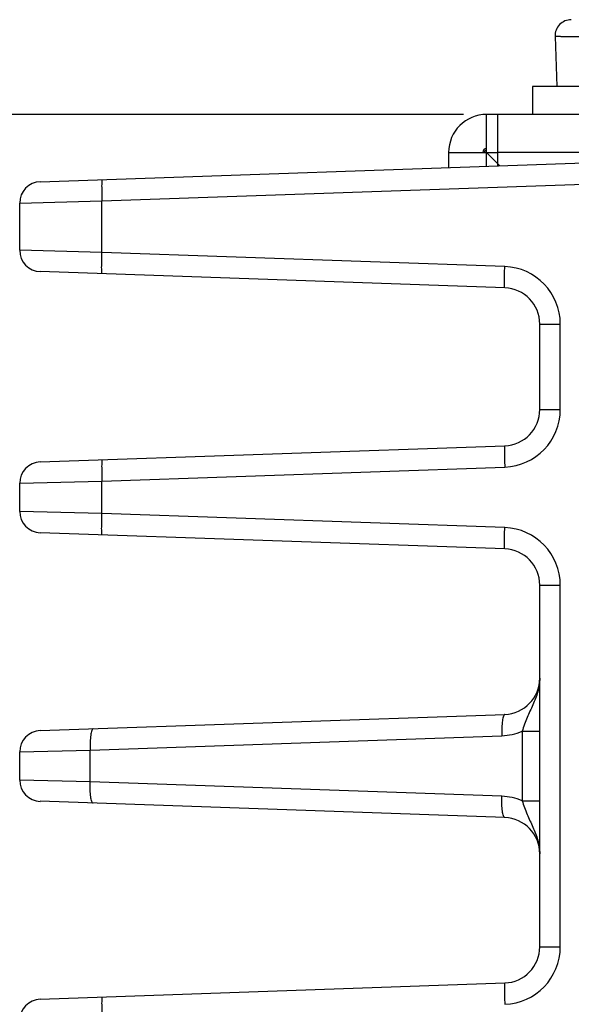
# Model space of a CAD drawing. Header units: inches. Extents: x 0 to 34, y 0 to 22.
# Tile 80 of 145: x 11.3 to 12.4, y 10.8 to 12.7. Entities that reach past the tile are written whole.
import ezdxf

# ---------------------------------------------------------------- set-up
doc = ezdxf.new("R2010")
doc.units = ezdxf.units.IN
doc.header["$LTSCALE"] = 1.87
doc.header["$MEASUREMENT"] = 0
doc.layers.get('0').update_dxf_attribs({"linetype": 'CONTINUOUS'})
doc.layers.add('02___PRT_ALL_AXES', color=7, linetype='CONTINUOUS')
doc.layers.add('DIMENSIONS', color=7, linetype='CONTINUOUS')
doc.styles.get("Standard").update_dxf_attribs({"font": 'txt', "width": 0.8})
doc.dimstyles.new('DIMSTYLE_1', dxfattribs={"dimtxt": 0.125, "dimasz": 0.18, "dimexe": 0.125, "dimexo": 0.0625, "dimgap": 0.0625, "dimtad": 0, "dimtih": 1, "dimtoh": 1, "dimzin": 4, "dimdsep": 46, "dimtxsty": 'STANDARD', "dimblk": '_FILLED', "dimblk1": '_FILLED', "dimblk2": '_FILLED', "dimcen": 0.09, "dimadec": 0, "dimazin": 0, "dimtp": 0.001, "dimtm": 0.001, "dimtfac": 1, "dimtofl": 0, "dimtmove": 0, "dimatfit": 3, "dimldrblk": '_FILLED', "dimfxl": 1, "dimtolj": 1, "dimtzin": 4, "dimarcsym": 0})

# ---------------------------------------------------------------- blocks, each defined once
blk = doc.blocks.new('_FILLED')
at = {"color": 0, "linetype": 'BYBLOCK'}
blk.add_solid([(0, 0), (-1, 0.174), (-1, -0.174)], dxfattribs=at)
blk = doc.blocks.new('*D4')
at = {"layer": 'DIMENSIONS', "color": 2, "linetype": 'CONTINUOUS'}
for p, q in [((12.1689, 12.4784), (10.412, 12.4784)), ((10.537, 12.4784), (10.537, 10.5479)), ((10.537, 8.1799), (10.537, 10.2979)), ((12.3824, 8.1799), (10.412, 8.1799))]:
    blk.add_line(p, q, dxfattribs=at)
at = {"layer": 'DIMENSIONS', "color": 2, "linetype": 'CONTINUOUS', "xscale": 0.18, "yscale": 0.18, "zscale": 0.18}
for p, rotation in [((10.537, 12.4784), 90), ((10.537, 8.1799), 270)]:
    blk.add_blockref('_FILLED', p, dxfattribs=dict(at, rotation=rotation))
at = {"layer": 'DIMENSIONS', "color": 2, "linetype": 'CONTINUOUS', "insert": (10.537, 10.4854), "char_height": 0.125, "width": 1.225, "attachment_point": 2, "line_spacing_factor": 0.9}
blk.add_mtext('4.30{\\Ftxt.shx;\\W1.000000;\\H0.125000; }[109.2]', dxfattribs=at)

msp = doc.modelspace()

# ---------------------------------------------------------------- linework, layer by layer
at = {"color": 7, "linetype": 'CONTINUOUS'}
for p, q in [((12.338, 12.6223), (12.3412, 12.5303)), ((11.387, 12.3541), (12.4146, 12.39)), ((11.501, 12.3188), (12.4146, 12.3507)), ((11.349, 12.3148), (11.501, 12.3188)), ((11.349, 12.2275), (11.349, 12.3148)), ((11.501, 12.2235), (11.501, 12.3188)), ((11.501, 12.2235), (11.349, 12.2275)), ((12.2451, 12.1975), (11.501, 12.2235)), ((12.2451, 12.1582), (11.387, 12.1882)), ((12.3096, 11.9335), (12.3096, 12.0913)), ((12.3096, 12.0913), (12.3476, 12.0913)), ((12.3476, 11.9335), (12.3476, 12.0913)), ((12.3096, 11.9335), (12.3476, 11.9335)), ((11.387, 11.8366), (12.2451, 11.8666)), ((11.501, 11.8013), (12.2451, 11.8272)), ((11.349, 11.7973), (11.501, 11.8013)), ((11.501, 11.7414), (11.501, 11.8013)), ((11.349, 11.7454), (11.349, 11.7973)), ((11.501, 11.7414), (11.349, 11.7454)), ((12.2451, 11.7154), (11.501, 11.7414)), ((12.2451, 11.6761), (11.387, 11.706)), ((12.3096, 10.9413), (12.3096, 11.6092)), ((12.3096, 11.6092), (12.3476, 11.6092)), ((12.3476, 10.9414), (12.3476, 11.6092)), ((11.387, 11.3406), (12.2451, 11.3705)), ((11.4792, 11.3046), (12.2396, 11.3312)), ((12.2771, 11.3394), (12.2771, 11.2111)), ((12.2771, 11.3394), (12.3096, 11.3394)), ((11.349, 11.3012), (11.4792, 11.3046)), ((11.349, 11.2493), (11.349, 11.3012)), ((11.4792, 11.2459), (11.4792, 11.3046)), ((11.4792, 11.2459), (11.349, 11.2493)), ((12.2396, 11.2193), (11.4792, 11.2459)), ((12.2451, 11.18), (11.387, 11.21)), ((12.2771, 11.2111), (12.3096, 11.2111)), ((12.3096, 10.9414), (12.3476, 10.9414)), ((11.387, 10.8445), (12.2451, 10.8745))]:
    msp.add_line(p, q, dxfattribs=at)
at = {"color": 3, "linetype": 'CONTINUOUS'}
for p, q in [((12.2114, 12.3829), (12.2114, 12.4784)), ((12.2314, 12.4784), (12.2114, 12.4784)), ((12.2314, 12.4784), (12.2314, 12.3836)), ((12.1414, 12.4084), (12.1414, 12.3805)), ((12.1414, 12.4084), (12.2314, 12.4084)), ((12.236, 12.3838), (12.2114, 12.4084))]:
    msp.add_line(p, q, dxfattribs=at)
at = {"color": 7, "linetype": 'CONTINUOUS'}
for centre, radius, start, end in [((12.3679, 12.6234), 0.03, 90, 182), ((12.2114, 12.4084), 0.00395, 90, 180), ((11.3884, 12.3148), 0.0394, 92, 180), ((11.3884, 12.2275), 0.0394, 179.9999, 267.9981), ((12.2413, 12.0913), 0.1063, 0.0015, 87.9985), ((12.2427, 12.0913), 0.0669, 0.0013, 88.0005), ((12.2413, 11.9335), 0.1063, 272.0015, 359.9985), ((12.2427, 11.9335), 0.0669, 271.9996, 359.9987), ((11.3884, 11.7973), 0.0394, 92.0019, 180.0001), ((11.3884, 11.7454), 0.0394, 179.9999, 267.9981), ((12.2413, 11.6092), 0.1063, 0.0015, 87.9985), ((12.2427, 11.6092), 0.0669, 0.0013, 88.0004), ((12.2427, 11.4374), 0.0669, 271.9976, 359.999), ((11.3884, 11.3012), 0.0394, 92, 180), ((11.3884, 11.2493), 0.0394, 180, 268), ((12.2427, 11.1131), 0.0669, 0.0039, 88.0024), ((12.2413, 10.9414), 0.1063, 272.0015, 359.9985), ((12.2427, 10.9414), 0.0669, 271.9995, 359.9987), ((11.3884, 10.8052), 0.0394, 92.0019, 180.0001)]:
    msp.add_arc(centre, radius, start, end, dxfattribs=at)
at = {"color": 3, "linetype": 'CONTINUOUS'}
for radius in [0.07, 0.00691]:
    msp.add_arc((12.2114, 12.4084), radius, 90, 180, dxfattribs=at)
at = {"color": 7, "linetype": 'CONTINUOUS'}
for points, knots in [([(12.4619, 12.6221), (12.4575, 12.6221), (12.4489, 12.622), (12.4362, 12.622), (12.4239, 12.6219), (12.4122, 12.6219), (12.4012, 12.6219), (12.3909, 12.6219), (12.3813, 12.6219), (12.3726, 12.6219), (12.3659, 12.6219), (12.361, 12.6219), (12.3577, 12.622), (12.3546, 12.622), (12.3518, 12.622), (12.3492, 12.622), (12.3469, 12.6221), (12.3448, 12.6221), (12.343, 12.6221), (12.3417, 12.6221), (12.3408, 12.6222), (12.3402, 12.6222), (12.3397, 12.6222), (12.3392, 12.6222), (12.3389, 12.6222), (12.3385, 12.6222), (12.3383, 12.6223), (12.3382, 12.6223), (12.3381, 12.6223), (12.3381, 12.6223), (12.338, 12.6223), (12.338, 12.6223), (12.338, 12.6223), (12.338, 12.6223)], [0, 0, 0, 0, 0.106152, 0.20902, 0.307953, 0.40232, 0.491524, 0.574997, 0.652208, 0.722669, 0.785931, 0.814736, 0.841594, 0.866464, 0.889306, 0.910084, 0.928765, 0.94532, 0.959722, 0.971951, 0.977243, 0.981985, 0.986175, 0.989811, 0.992893, 0.995418, 0.997386, 0.998162, 0.9988, 0.999299, 0.999661, 0.999889, 1, 1, 1, 1]), ([(11.501, 12.3581), (11.5009, 12.3581), (11.5008, 12.3577), (11.5007, 12.3572), (11.5006, 12.3563), (11.5005, 12.3543), (11.5005, 12.351), (11.5004, 12.3462), (11.5005, 12.3403), (11.5006, 12.3311), (11.5008, 12.3238), (11.501, 12.3188)], [0, 0, 0, 0, 0.005911, 0.020689, 0.044676, 0.077779, 0.170232, 0.29432, 0.445489, 0.618082, 1, 1, 1, 1]), ([(11.501, 12.1842), (11.5009, 12.1842), (11.5008, 12.1845), (11.5007, 12.185), (11.5006, 12.186), (11.5005, 12.188), (11.5005, 12.1913), (11.5004, 12.1961), (11.5005, 12.202), (11.5006, 12.2112), (11.5008, 12.2185), (11.501, 12.2235)], [0, 0, 0, 0, 0.005911, 0.020689, 0.044676, 0.077779, 0.170232, 0.29432, 0.445489, 0.618082, 1, 1, 1, 1]), ([(12.2451, 12.1582), (12.245, 12.1582), (12.2449, 12.1586), (12.2448, 12.1591), (12.2447, 12.16), (12.2446, 12.162), (12.2445, 12.1653), (12.2445, 12.1701), (12.2445, 12.176), (12.2447, 12.1852), (12.2449, 12.1925), (12.2451, 12.1975)], [0, 0, 0, 0, 0.005911, 0.020689, 0.044676, 0.077779, 0.170232, 0.29432, 0.445489, 0.618082, 1, 1, 1, 1]), ([(12.2451, 11.8666), (12.245, 11.8666), (12.2449, 11.8662), (12.2448, 11.8657), (12.2447, 11.8647), (12.2446, 11.8628), (12.2445, 11.8595), (12.2445, 11.8547), (12.2445, 11.8488), (12.2447, 11.8395), (12.2449, 11.8323), (12.2451, 11.8272)], [0, 0, 0, 0, 0.005911, 0.020689, 0.044676, 0.077779, 0.170232, 0.29432, 0.445489, 0.618082, 1, 1, 1, 1]), ([(11.501, 11.8406), (11.5009, 11.8406), (11.5008, 11.8402), (11.5007, 11.8398), (11.5006, 11.8388), (11.5005, 11.8368), (11.5005, 11.8335), (11.5004, 11.8287), (11.5005, 11.8228), (11.5006, 11.8136), (11.5008, 11.8063), (11.501, 11.8013)], [0, 0, 0, 0, 0.005911, 0.020689, 0.044676, 0.077779, 0.170232, 0.29432, 0.445489, 0.618082, 1, 1, 1, 1]), ([(11.501, 11.702), (11.5009, 11.702), (11.5008, 11.7024), (11.5007, 11.7029), (11.5006, 11.7039), (11.5005, 11.7058), (11.5005, 11.7091), (11.5004, 11.7139), (11.5005, 11.7198), (11.5006, 11.7291), (11.5008, 11.7364), (11.501, 11.7414)], [0, 0, 0, 0, 0.005911, 0.020689, 0.044676, 0.077779, 0.170232, 0.29432, 0.445489, 0.618082, 1, 1, 1, 1]), ([(12.2451, 11.6761), (12.245, 11.6761), (12.2449, 11.6764), (12.2448, 11.6769), (12.2447, 11.6779), (12.2446, 11.6798), (12.2445, 11.6831), (12.2445, 11.6879), (12.2445, 11.6938), (12.2447, 11.7031), (12.2449, 11.7104), (12.2451, 11.7154)], [0, 0, 0, 0, 0.005911, 0.020689, 0.044676, 0.077779, 0.170232, 0.29432, 0.445489, 0.618082, 1, 1, 1, 1]), ([(12.3096, 11.4374), (12.3096, 11.4289), (12.307, 11.4118), (12.2972, 11.3879), (12.2858, 11.3645), (12.2797, 11.348), (12.2771, 11.3394)], [0, 0, 0, 0, 0.245871, 0.492873, 0.742402, 1, 1, 1, 1]), ([(12.2451, 11.3705), (12.2445, 11.3705), (12.2434, 11.3695), (12.2417, 11.3656), (12.2403, 11.3576), (12.2394, 11.3455), (12.2394, 11.3362), (12.2396, 11.3312)], [0, 0, 0, 0, 0.037517, 0.10062, 0.316173, 0.630711, 1, 1, 1, 1]), ([(11.4846, 11.344), (11.4841, 11.344), (11.4829, 11.343), (11.4813, 11.339), (11.4798, 11.331), (11.479, 11.3189), (11.479, 11.3096), (11.4792, 11.3046)], [0, 0, 0, 0, 0.037517, 0.10062, 0.316173, 0.630711, 1, 1, 1, 1]), ([(11.4846, 11.2065), (11.4841, 11.2066), (11.4829, 11.2076), (11.4813, 11.2115), (11.4798, 11.2195), (11.479, 11.2316), (11.479, 11.2409), (11.4792, 11.2459)], [0, 0, 0, 0, 0.037517, 0.10062, 0.316173, 0.630711, 1, 1, 1, 1]), ([(12.2451, 11.18), (12.2445, 11.18), (12.2434, 11.181), (12.2417, 11.1849), (12.2403, 11.1929), (12.2394, 11.2051), (12.2394, 11.2143), (12.2396, 11.2193)], [0, 0, 0, 0, 0.037517, 0.10062, 0.316173, 0.630711, 1, 1, 1, 1]), ([(12.2771, 11.2111), (12.2797, 11.2025), (12.2858, 11.186), (12.2972, 11.1626), (12.307, 11.1387), (12.3096, 11.1216), (12.3096, 11.1131)], [0, 0, 0, 0, 0.257592, 0.507122, 0.754131, 1, 1, 1, 1]), ([(12.2451, 10.8745), (12.245, 10.8745), (12.2449, 10.8741), (12.2448, 10.8736), (12.2447, 10.8726), (12.2446, 10.8707), (12.2445, 10.8674), (12.2445, 10.8626), (12.2445, 10.8567), (12.2447, 10.8474), (12.2449, 10.8401), (12.2451, 10.8351)], [0, 0, 0, 0, 0.005911, 0.020689, 0.044676, 0.077779, 0.170232, 0.29432, 0.445489, 0.618082, 1, 1, 1, 1]), ([(11.501, 10.8485), (11.5009, 10.8485), (11.5008, 10.8481), (11.5007, 10.8476), (11.5006, 10.8466), (11.5005, 10.8447), (11.5005, 10.8414), (11.5004, 10.8366), (11.5005, 10.8307), (11.5006, 10.8214), (11.5008, 10.8141), (11.501, 10.8091)], [0, 0, 0, 0, 0.005911, 0.020689, 0.044676, 0.077779, 0.170232, 0.29432, 0.445489, 0.618082, 1, 1, 1, 1])]:
    msp.add_open_spline(points, degree=3, knots=knots, dxfattribs=at)
for points in [[(12.2396, 11.3312), (12.2524, 11.3316), (12.2653, 11.3345), (12.2771, 11.3394)], [(12.2771, 11.2111), (12.2653, 11.216), (12.2524, 11.2189), (12.2396, 11.2193)]]:
    msp.add_open_spline(points, degree=3, dxfattribs=at)
at = {"layer": '02___PRT_ALL_AXES', "color": 7, "linetype": 'CONTINUOUS'}
for p, q in [((12.2965, 12.5303), (12.2965, 12.4784)), ((12.4539, 12.5303), (12.2965, 12.5303))]:
    msp.add_line(p, q, dxfattribs=at)
at = {"layer": '02___PRT_ALL_AXES', "color": 3, "linetype": 'CONTINUOUS'}
for p, q in [((15.1511, 12.4784), (12.2314, 12.4784)), ((15.1655, 12.4084), (12.2314, 12.4084))]:
    msp.add_line(p, q, dxfattribs=at)

# ---------------------------------------------------------------- dimensions: what is measured, and where the dimension line sits
at = {"layer": 'DIMENSIONS', "color": 2, "linetype": 'CONTINUOUS'}
dim = msp.add_linear_dim(base=(10.537, 12.4784), p1=(12.4449, 8.1799), p2=(12.2314, 12.4784), angle=90, dimstyle='DIMSTYLE_1', dxfattribs=at)
dim.commit()
dim.dimension.update_dxf_attribs({"geometry": '*D4', "text_midpoint": (10.537, 10.4229), "dimtype": 160})

doc.saveas('drawing.dxf')
